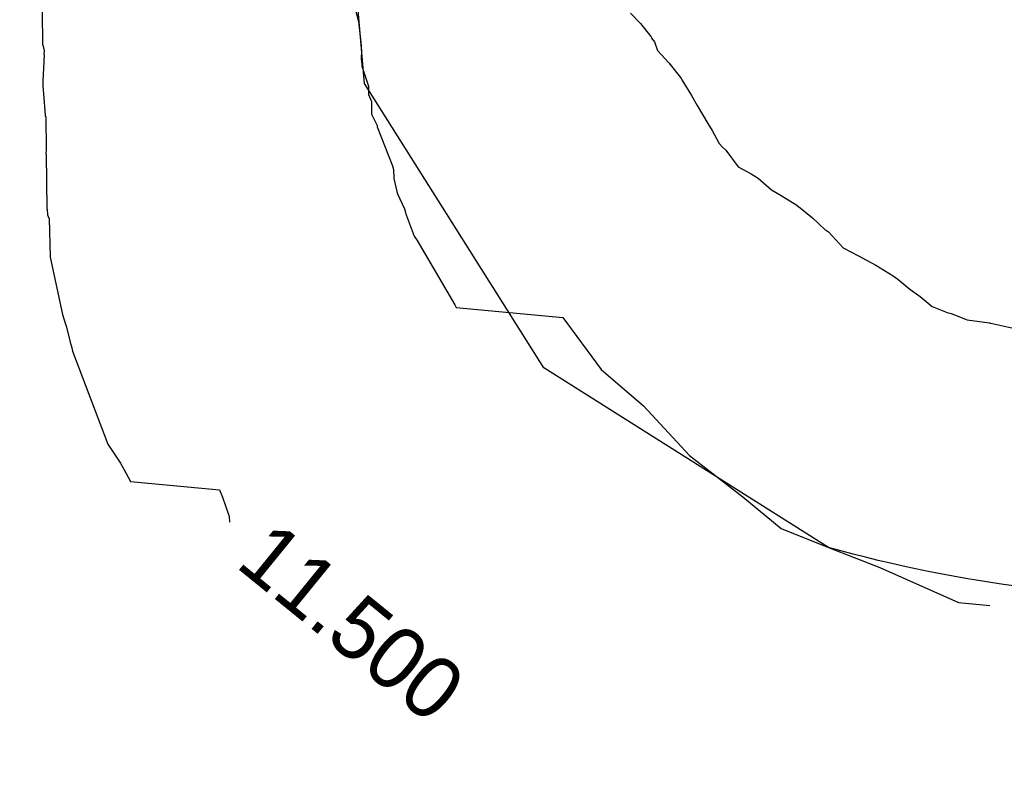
# Model space of a CAD drawing. Extents: x 158343 to 162498, y 431347 to 434500.
# Tile 107 of 220: x 159544 to 159573, y 433918 to 433939. Entities that reach past the tile are written whole.
import ezdxf

# ---------------------------------------------------------------- set-up
doc = ezdxf.new("R2010")
doc.units = 0
doc.header["$LTSCALE"] = 10
doc.header["$MEASUREMENT"] = 0
for name, color, linetype in [('000_arcering', 8, 'CONTINUOUS'), ('bestaand 012m', 8, 'CONTINUOUS'), ('def. con-hoogtelijn (index)', 8, 'CONTINUOUS')]:
    doc.layers.add(name, color=color, linetype=linetype)
doc.styles.add('Style-WORKING', font='WORKING.shx')

# ---------------------------------------------------------------- blocks, each defined once
blk = doc.blocks.new('bestaande hoogtelijnen')
at = {"layer": 'def. con-hoogtelijn (index)'}
for p, q in [((-114.122, -125.994), (-113.832, -127.117)), ((-114.122, -125.994), (-113.832, -127.117)), ((-114.122, -125.994), (-113.832, -127.117)), ((-123.011, -126.838), (-123.005, -127.767)), ((-123.011, -126.838), (-123.005, -127.767)), ((-105.939, -126.87), (-105.647, -127.174)), ((-105.939, -126.87), (-105.647, -127.174)), ((-113.832, -127.117), (-113.753, -127.813)), ((-113.832, -127.117), (-113.753, -127.813)), ((-113.832, -127.117), (-113.753, -127.813)), ((-105.647, -127.174), (-105.343, -127.546)), ((-105.647, -127.174), (-105.343, -127.546)), ((-123.005, -127.767), (-122.991, -127.801)), ((-123.005, -127.767), (-122.991, -127.801)), ((-105.343, -127.546), (-105.339, -127.559)), ((-105.343, -127.546), (-105.339, -127.559)), ((-105.339, -127.559), (-105.325, -127.601)), ((-105.339, -127.559), (-105.325, -127.601)), ((-105.325, -127.601), (-105.236, -127.704)), ((-105.325, -127.601), (-105.236, -127.704)), ((-105.236, -127.704), (-105.149, -127.957)), ((-105.236, -127.704), (-105.149, -127.957)), ((-122.991, -127.801), (-122.964, -127.903)), ((-122.991, -127.801), (-122.964, -127.903)), ((-122.964, -127.903), (-122.957, -127.966)), ((-122.964, -127.903), (-122.957, -127.966)), ((-122.957, -127.966), (-122.961, -128.069)), ((-122.957, -127.966), (-122.961, -128.069)), ((-113.753, -127.813), (-113.754, -127.837)), ((-113.753, -127.813), (-113.754, -127.837)), ((-113.753, -127.813), (-113.754, -127.837)), ((-113.754, -127.837), (-113.74, -127.991)), ((-113.754, -127.837), (-113.74, -127.991)), ((-113.754, -127.837), (-113.74, -127.991)), ((-113.74, -127.991), (-113.749, -128.167)), ((-113.74, -127.991), (-113.749, -128.167)), ((-113.74, -127.991), (-113.749, -128.167)), ((-105.149, -127.957), (-104.822, -128.318)), ((-105.149, -127.957), (-104.822, -128.318)), ((-122.959, -128.083), (-122.997, -128.844)), ((-122.959, -128.083), (-122.997, -128.844)), ((-122.961, -128.069), (-122.959, -128.083)), ((-122.961, -128.069), (-122.959, -128.083)), ((-113.749, -128.167), (-113.749, -128.197)), ((-113.749, -128.167), (-113.749, -128.197)), ((-113.749, -128.167), (-113.749, -128.197)), ((-113.749, -128.197), (-113.734, -128.366)), ((-113.749, -128.197), (-113.734, -128.366)), ((-113.749, -128.197), (-113.734, -128.366)), ((-104.822, -128.318), (-104.485, -128.735)), ((-104.822, -128.318), (-104.485, -128.735)), ((-113.734, -128.366), (-113.731, -128.38)), ((-113.734, -128.366), (-113.731, -128.38)), ((-113.734, -128.366), (-113.731, -128.38)), ((-113.731, -128.38), (-113.73, -128.41)), ((-113.731, -128.38), (-113.73, -128.41)), ((-113.731, -128.38), (-113.73, -128.41)), ((-113.73, -128.41), (-113.72, -128.436)), ((-113.73, -128.41), (-113.72, -128.436)), ((-113.73, -128.41), (-113.72, -128.436)), ((-113.72, -128.436), (-113.541, -128.991)), ((-113.72, -128.436), (-113.541, -128.991)), ((-113.72, -128.436), (-113.541, -128.991)), ((-122.997, -128.844), (-122.996, -128.975)), ((-122.997, -128.844), (-122.996, -128.975)), ((-104.485, -128.735), (-104.461, -128.772)), ((-104.485, -128.735), (-104.461, -128.772)), ((-104.461, -128.772), (-104.448, -128.808)), ((-104.461, -128.772), (-104.448, -128.808)), ((-104.448, -128.808), (-104.162, -129.262)), ((-104.448, -128.808), (-104.162, -129.262)), ((-122.996, -128.975), (-122.933, -129.708)), ((-122.996, -128.975), (-122.933, -129.708)), ((-113.541, -128.991), (-113.54, -129.205)), ((-113.541, -128.991), (-113.54, -129.205)), ((-113.541, -128.991), (-113.54, -129.205)), ((-113.54, -129.205), (-113.541, -129.236)), ((-113.54, -129.205), (-113.541, -129.236)), ((-113.54, -129.205), (-113.541, -129.236)), ((-113.541, -129.236), (-113.454, -129.441)), ((-113.541, -129.236), (-113.454, -129.441)), ((-113.541, -129.236), (-113.454, -129.441)), ((-113.454, -129.441), (-113.45, -129.803)), ((-113.454, -129.441), (-113.45, -129.803)), ((-113.454, -129.441), (-113.45, -129.803)), ((-104.162, -129.262), (-103.998, -129.549)), ((-104.162, -129.262), (-103.998, -129.549)), ((-122.933, -129.708), (-122.933, -129.71)), ((-122.933, -129.708), (-122.933, -129.71)), ((-122.933, -129.71), (-122.926, -129.838)), ((-122.933, -129.71), (-122.926, -129.838)), ((-103.998, -129.549), (-103.689, -130.075)), ((-103.998, -129.549), (-103.689, -130.075)), ((-122.926, -129.838), (-122.925, -129.841)), ((-122.926, -129.838), (-122.925, -129.841)), ((-122.925, -129.841), (-122.909, -129.891)), ((-122.925, -129.841), (-122.909, -129.891)), ((-122.909, -129.891), (-122.902, -130.82)), ((-122.909, -129.891), (-122.902, -130.82)), ((-113.45, -129.803), (-113.291, -130.138)), ((-113.45, -129.803), (-113.291, -130.138)), ((-113.45, -129.803), (-113.291, -130.138)), ((-113.291, -130.138), (-113.289, -130.173)), ((-113.291, -130.138), (-113.289, -130.173)), ((-113.291, -130.138), (-113.289, -130.173)), ((-113.289, -130.173), (-112.847, -131.303)), ((-113.289, -130.173), (-112.847, -131.303)), ((-113.289, -130.173), (-112.847, -131.303)), ((-103.689, -130.075), (-103.563, -130.277)), ((-103.689, -130.075), (-103.563, -130.277)), ((-103.563, -130.277), (-103.361, -130.655)), ((-103.563, -130.277), (-103.361, -130.655)), ((-122.902, -130.82), (-122.908, -130.956)), ((-122.902, -130.82), (-122.908, -130.956)), ((-103.361, -130.655), (-103.268, -130.759)), ((-103.361, -130.655), (-103.268, -130.759)), ((-103.268, -130.759), (-103.164, -130.853)), ((-103.268, -130.759), (-103.164, -130.853)), ((-103.164, -130.853), (-102.812, -131.333)), ((-103.164, -130.853), (-102.812, -131.333)), ((-122.908, -130.956), (-122.9, -130.975)), ((-122.908, -130.956), (-122.9, -130.975)), ((-122.9, -130.975), (-122.883, -132.542)), ((-122.9, -130.975), (-122.883, -132.542)), ((-112.847, -131.303), (-112.81, -131.41)), ((-112.847, -131.303), (-112.81, -131.41)), ((-112.847, -131.303), (-112.81, -131.41)), ((-112.81, -131.41), (-112.803, -131.669)), ((-112.81, -131.41), (-112.803, -131.669)), ((-112.81, -131.41), (-112.803, -131.669)), ((-102.812, -131.333), (-102.435, -131.537)), ((-102.812, -131.333), (-102.435, -131.537)), ((-112.803, -131.669), (-112.72, -132.053)), ((-112.803, -131.669), (-112.72, -132.053)), ((-112.803, -131.669), (-112.72, -132.053)), ((-102.435, -131.537), (-102.231, -131.667)), ((-102.435, -131.537), (-102.231, -131.667)), ((-102.231, -131.667), (-101.84, -132.003)), ((-102.231, -131.667), (-101.84, -132.003)), ((-112.72, -132.053), (-112.699, -132.118)), ((-112.72, -132.053), (-112.699, -132.118)), ((-112.72, -132.053), (-112.699, -132.118)), ((-101.84, -132.003), (-101.557, -132.165)), ((-101.84, -132.003), (-101.557, -132.165)), ((-112.699, -132.118), (-112.493, -132.554)), ((-112.699, -132.118), (-112.493, -132.554)), ((-112.699, -132.118), (-112.493, -132.554)), ((-101.557, -132.165), (-101.11, -132.447)), ((-101.557, -132.165), (-101.11, -132.447)), ((-122.883, -132.542), (-122.869, -132.573)), ((-122.883, -132.542), (-122.869, -132.573)), ((-122.869, -132.573), (-122.859, -132.726)), ((-122.869, -132.573), (-122.859, -132.726)), ((-112.493, -132.554), (-112.466, -132.664)), ((-112.493, -132.554), (-112.466, -132.664)), ((-112.493, -132.554), (-112.466, -132.664)), ((-101.11, -132.447), (-100.655, -132.818)), ((-101.11, -132.447), (-100.655, -132.818)), ((-122.859, -132.726), (-122.818, -132.829)), ((-122.859, -132.726), (-122.818, -132.829)), ((-122.818, -132.829), (-122.815, -132.838)), ((-122.818, -132.829), (-122.815, -132.838)), ((-122.815, -132.838), (-122.785, -133.961)), ((-122.815, -132.838), (-122.785, -133.961)), ((-112.466, -132.664), (-112.455, -132.703)), ((-112.466, -132.664), (-112.455, -132.703)), ((-112.466, -132.664), (-112.455, -132.703)), ((-112.455, -132.703), (-112.45, -132.725)), ((-112.455, -132.703), (-112.45, -132.725)), ((-112.455, -132.703), (-112.45, -132.725)), ((-112.45, -132.725), (-112.215, -133.347)), ((-112.45, -132.725), (-112.215, -133.347)), ((-112.45, -132.725), (-112.215, -133.347)), ((-100.655, -132.818), (-100.284, -133.161)), ((-100.655, -132.818), (-100.284, -133.161)), ((-100.284, -133.161), (-100.246, -133.187)), ((-100.284, -133.161), (-100.246, -133.187)), ((-100.246, -133.187), (-100.187, -133.225)), ((-100.246, -133.187), (-100.187, -133.225)), ((-112.215, -133.347), (-112.13, -133.476)), ((-112.215, -133.347), (-112.13, -133.476)), ((-112.215, -133.347), (-112.13, -133.476)), ((-112.13, -133.476), (-111.036, -135.337)), ((-112.13, -133.476), (-111.036, -135.337)), ((-112.13, -133.476), (-111.036, -135.337)), ((-100.187, -133.225), (-99.764, -133.684)), ((-100.187, -133.225), (-99.764, -133.684)), ((-99.764, -133.684), (-99.314, -133.914)), ((-99.764, -133.684), (-99.314, -133.914)), ((-122.785, -133.961), (-122.425, -135.624)), ((-122.785, -133.961), (-122.425, -135.624)), ((-99.314, -133.914), (-99.083, -134.047)), ((-99.314, -133.914), (-99.083, -134.047)), ((-99.083, -134.047), (-98.815, -134.193)), ((-99.083, -134.047), (-98.815, -134.193)), ((-98.815, -134.193), (-98.306, -134.495)), ((-98.815, -134.193), (-98.306, -134.495)), ((-98.306, -134.495), (-98.176, -134.592)), ((-98.306, -134.495), (-98.176, -134.592)), ((-98.176, -134.592), (-97.824, -134.883)), ((-98.176, -134.592), (-97.824, -134.883)), ((-97.824, -134.883), (-97.525, -135.101)), ((-97.824, -134.883), (-97.525, -135.101)), ((-97.525, -135.101), (-97.176, -135.391)), ((-97.525, -135.101), (-97.176, -135.391)), ((-111.036, -135.337), (-110.992, -135.421)), ((-111.036, -135.337), (-110.992, -135.421)), ((-111.036, -135.337), (-110.992, -135.421)), ((-110.992, -135.421), (-107.899, -135.705)), ((-110.992, -135.421), (-107.899, -135.705)), ((-110.992, -135.421), (-107.899, -135.705)), ((-97.176, -135.391), (-96.739, -135.566)), ((-97.176, -135.391), (-96.739, -135.566)), ((-122.425, -135.624), (-122.333, -135.907)), ((-122.425, -135.624), (-122.333, -135.907)), ((-107.899, -135.705), (-106.788, -137.217)), ((-107.899, -135.705), (-106.788, -137.217)), ((-107.899, -135.705), (-106.788, -137.217)), ((-96.739, -135.566), (-96.629, -135.595)), ((-96.739, -135.566), (-96.629, -135.595)), ((-96.629, -135.595), (-96.157, -135.781)), ((-96.629, -135.595), (-96.157, -135.781)), ((-122.333, -135.907), (-122.315, -135.947)), ((-122.333, -135.907), (-122.315, -135.947)), ((-122.315, -135.947), (-122.198, -136.425)), ((-122.315, -135.947), (-122.198, -136.425)), ((-96.157, -135.781), (-95.515, -135.866)), ((-96.157, -135.781), (-95.515, -135.866)), ((-95.515, -135.866), (-95.489, -135.871)), ((-95.515, -135.866), (-95.489, -135.871)), ((-95.489, -135.871), (-95.472, -135.875)), ((-95.489, -135.871), (-95.472, -135.875)), ((-95.472, -135.875), (-94.202, -136.16)), ((-95.472, -135.875), (-94.202, -136.16)), ((-122.198, -136.425), (-122.151, -136.592)), ((-122.198, -136.425), (-122.151, -136.592)), ((-122.151, -136.592), (-122.129, -136.69)), ((-122.151, -136.592), (-122.129, -136.69)), ((-122.129, -136.69), (-121.109, -139.385)), ((-122.129, -136.69), (-121.109, -139.385)), ((-106.788, -137.217), (-105.554, -138.276)), ((-106.788, -137.217), (-105.554, -138.276)), ((-106.788, -137.217), (-105.554, -138.276)), ((-105.554, -138.276), (-104.223, -139.721)), ((-105.554, -138.276), (-104.223, -139.721)), ((-105.554, -138.276), (-104.223, -139.721)), ((-121.109, -139.385), (-120.74, -139.944)), ((-121.109, -139.385), (-120.74, -139.944)), ((-104.223, -139.721), (-102.671, -140.918)), ((-104.223, -139.721), (-102.671, -140.918)), ((-104.223, -139.721), (-102.671, -140.918)), ((-120.74, -139.944), (-120.64, -140.113)), ((-120.74, -139.944), (-120.64, -140.113)), ((-120.64, -140.113), (-120.447, -140.476)), ((-120.64, -140.113), (-120.447, -140.476)), ((-120.447, -140.476), (-117.87, -140.713)), ((-120.447, -140.476), (-117.87, -140.713)), ((-117.87, -140.713), (-117.78, -140.923)), ((-117.87, -140.713), (-117.78, -140.923)), ((-102.671, -140.918), (-101.564, -141.835)), ((-102.671, -140.918), (-101.564, -141.835)), ((-102.671, -140.918), (-101.564, -141.835)), ((-117.78, -140.923), (-117.605, -141.427)), ((-117.78, -140.923), (-117.605, -141.427)), ((-117.605, -141.427), (-117.591, -141.463)), ((-117.605, -141.427), (-117.591, -141.463)), ((-117.591, -141.463), (-117.588, -141.481)), ((-117.591, -141.463), (-117.588, -141.481)), ((-117.588, -141.481), (-117.571, -141.656)), ((-117.588, -141.481), (-117.571, -141.656)), ((-101.564, -141.835), (-100.187, -142.388)), ((-101.564, -141.835), (-100.187, -142.388)), ((-101.564, -141.835), (-100.187, -142.388)), ((-100.187, -142.388), (-98.7, -142.973)), ((-100.187, -142.388), (-98.7, -142.973)), ((-100.187, -142.388), (-98.7, -142.973)), ((-98.7, -142.973), (-96.414, -143.986)), ((-98.7, -142.973), (-96.414, -143.986)), ((-98.7, -142.973), (-96.414, -143.986)), ((-96.414, -143.986), (-95.499, -144.075)), ((-96.414, -143.986), (-95.499, -144.075)), ((-96.414, -143.986), (-95.499, -144.075))]:
    blk.add_line(p, q, dxfattribs=at)
at = {"layer": 'def. con-hoogtelijn (index)', "style": 'Style-WORKING'}
blk.add_text('11.500', height=1.8, rotation=320.8748, dxfattribs=at).set_placement((-117.441, -142.922))
blk.add_text('11.500', height=1.8, rotation=320.8748, dxfattribs=at).set_placement((-117.441, -142.922))

msp = doc.modelspace()

# ---------------------------------------------------------------- linework, layer by layer
at = {"layer": 'bestaand 012m'}
for points in [[(159688.595, 433904.023, -0.268753), (159684.715, 433917.918), (159691.245, 433951.64), (159696.894, 433973.527), (159701.84, 433981.785), (159703.917, 433987.32, -0.105712), (159694.48, 433984.494), (159685.944, 433984.494), (159674.05, 433986.019), (159665.038, 433986.395, 0.179647), (159651.388, 433977.535), (159636.182, 433960.226), (159607.092, 433933.511), (159590.95, 433924.545, -0.147715), (159567.617, 433924.043), (159559.358, 433929.258), (159554.144, 433937.517), (159552.484, 433956.834), (159553.96, 433975.41), (159556.16, 433988.792), (159524.067, 433890.726, -0.40747)], [(159699.302, 433985.395), (159694.48, 433984.494), (159685.944, 433984.494), (159674.05, 433986.019), (159665.038, 433986.395, 0.179647), (159651.388, 433977.535), (159636.182, 433960.226), (159607.092, 433933.511), (159590.95, 433924.545, -0.147715), (159567.617, 433924.043), (159559.358, 433929.258), (159554.144, 433937.517), (159552.484, 433956.834), (159553.96, 433975.41), (159556.16, 433988.792)]]:
    msp.add_lwpolyline(points, format="xyb", dxfattribs=at)

# ---------------------------------------------------------------- block references
at = {"layer": '000_arcering'}
msp.add_blockref('bestaande hoogtelijnen', (159667.804, 434066.432), dxfattribs=at)

doc.saveas('drawing.dxf')
